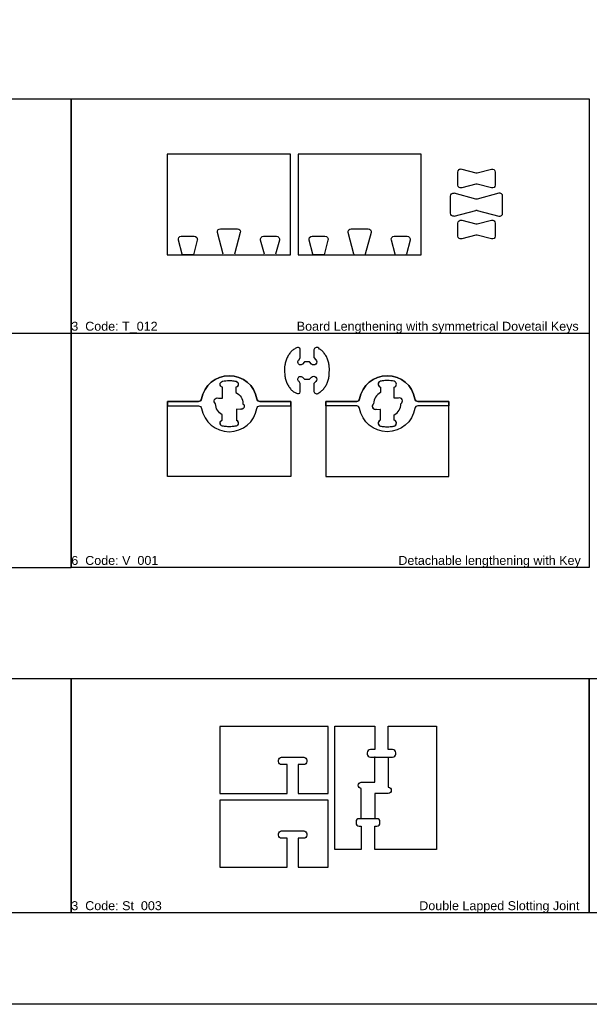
# Model space of a CAD drawing. Header units: millimetres. Extents: x 2699 to 13077, y -123 to 3757.
# Tile 6 of 11: x 9943 to 10705, y 627 to 1945. Entities that reach past the tile are written whole.
import ezdxf

# ---------------------------------------------------------------- set-up
doc = ezdxf.new("R2010")
doc.units = ezdxf.units.MM
doc.layers.add('3mm engrave', color=5, linetype='Continuous')
doc.layers.add('modifed models', color=1, linetype='Continuous')
for name, color, linetype, lineweight in [('cut 18 mm', 7, 'Continuous', 30), ('engrave 9mm', 3, 'Continuous', 25), ('joint 9 mm', 4, 'Continuous', 25), ('text', 9, 'Continuous', 50)]:
    doc.layers.add(name, color=color, linetype=linetype, lineweight=lineweight)
doc.styles.get("Standard").update_dxf_attribs({"font": 'arial.ttf'})

msp = doc.modelspace()

# ---------------------------------------------------------------- linework, layer by layer
for points in [[(6606.1, 3757.2), (13077, 3757.2), (13077, 626.6), (6606.1, 626.6)], [(9318.5, 1838.9), (10011.7, 1838.9), (10011.7, 1524.9), (9318.5, 1524.9)], [(9318.5, 1525.1), (10011.7, 1525.1), (10011.7, 1211.2), (9318.5, 1211.2)], [(10011.7, 1525.3), (10704.9, 1525.3), (10704.9, 1211.4), (10011.7, 1211.4)], [(9318.5, 1063), (10011.7, 1063), (10011.7, 749), (9318.5, 749)], [(10011.7, 1063), (10704.9, 1063), (10704.9, 749), (10011.7, 749)], [(10704.9, 1063), (11398.1, 1063), (11398.1, 749), (10704.9, 749)]]:
    msp.add_lwpolyline(points, close=True)
at = {"layer": '3mm engrave', "linetype": 'Continuous'}
msp.add_lwpolyline([(10399.9, 875.1), (10399.9, 915.7), (10399.9, 915.7, -1), (10399.9, 923.9), (10399.9, 923.9), (10417.9, 923.9), (10417.9, 923.9), (10417.9, 957.6), (10435.9, 957.6), (10435.9, 917.1), (10435.9, 917.1, -1), (10435.9, 908.9), (10435.9, 908.9), (10420.9, 908.9), (10417.9, 908.9), (10417.9, 875.1)], format="xyb", close=True, dxfattribs=at)
at = {"layer": 'cut 18 mm'}
for points in [[(10305.2, 1765), (10305.2, 1765), (10140.2, 1765), (10140.2, 1765), (10140.2, 1630), (10305.2, 1630)], [(10480.2, 1765), (10480.2, 1765), (10315.2, 1765), (10315.2, 1765), (10315.2, 1630), (10480.2, 1630)]]:
    msp.add_lwpolyline(points, close=True, dxfattribs=at)
at = {"layer": 'cut 18 mm', "color": 7, "linetype": 'Continuous'}
for points in [[(10314.3, 1505.8, 0.058272), (10310.3, 1503.9, 0.052883), (10306.6, 1501.1, 0.047411), (10303.4, 1497.3, 0.042737), (10300.8, 1492.8, 0.039216), (10298.8, 1487.8, 0.036909), (10297.6, 1482.3, 0.045803), (10297.2, 1477.9, 0.019961), (10297.6, 1467.8, 0.036909), (10298.8, 1462.3, 0.039216), (10300.8, 1457.2, 0.042737), (10303.4, 1452.8, 0.047411), (10306.6, 1449, 0.052883), (10310.3, 1446.2, 0.067939), (10314.3, 1444.3, 0.619709), (10318.2, 1448.2), (10318.2, 1448.2), (10318.2, 1457.6), (10318.2, 1457.6), (10316.8, 1460.5), (10316.8, 1460.5, -1.136095), (10321.1, 1466.3), (10321.1, 1466.3), (10324, 1463.4), (10324, 1463.4), (10330.4, 1463.4), (10330.4, 1463.4), (10333.3, 1466.3), (10333.3, 1466.3, -0.999999), (10339.1, 1460.5), (10339.1, 1460.5), (10336.2, 1457.6), (10336.2, 1457.6), (10336.2, 1448.2), (10336.2, 1448.2, 0.512856), (10341.7, 1444.3, 0.089953), (10344.2, 1446.2, 0.052883), (10347.9, 1449, 0.047411), (10351.1, 1452.8, 0.042737), (10353.7, 1457.2, 0.039216), (10355.6, 1462.3, 0.036909), (10356.8, 1467.8, 0.019961), (10357.2, 1477.9, 0.045731), (10356.8, 1482.3, 0.036909), (10355.6, 1487.8, 0.039216), (10353.7, 1492.8, 0.042737), (10351, 1497.3, 0.047411), (10347.8, 1501.1, 0.052883), (10344.1, 1503.9, 0.082227), (10341.6, 1505.8, 0.512859), (10336.2, 1501.9), (10336.2, 1501.9), (10336.2, 1492.5), (10336.2, 1492.5), (10339.1, 1489.6), (10339.1, 1489.6, -0.999999), (10333.3, 1483.8), (10333.3, 1483.8), (10330.4, 1486.7), (10330.4, 1486.7), (10324, 1486.7), (10324, 1486.7), (10321.1, 1483.8), (10321.1, 1483.8, -1.136095), (10316.8, 1489.6), (10316.8, 1489.6), (10318.2, 1492.5), (10318.2, 1492.5), (10318.2, 1501.9), (10318.2, 1501.9, 0.619722), (10314.3, 1505.8), (10314.3, 1505.8), (10314.3, 1505.8)], [(10204.9, 1430.8), (10204.9, 1430.8, -0.903709), (10208.6, 1438.3), (10208.6, 1438.3), (10214.1, 1438.3), (10214.1, 1438.3), (10214.1, 1452.8), (10214.1, 1452.8, -0.785406), (10214.1, 1460.8), (10214.1, 1460.8, -0.096572), (10230.7, 1461.1), (10230.7, 1461.1), (10230.7, 1461.1), (10230.7, 1461.1, -0.921594), (10232.1, 1452.8), (10232.1, 1452.8), (10232.1, 1445.8), (10232.1, 1445.8, -0.284079), (10241.4, 1430.8), (10241.4, 1430.8, -0.740121), (10239.1, 1423.3), (10239.1, 1423.3), (10232.7, 1423.2), (10232.7, 1423.2), (10232.7, 1408.6), (10232.7, 1408.6, -0.849479), (10230.7, 1400.5), (10230.7, 1400.5), (10230.7, 1400.5), (10230.7, 1400.5, -0.083855), (10215.6, 1400.5), (10215.6, 1400.5), (10215.6, 1400.5), (10215.6, 1400.5, -0.881532), (10213.8, 1408.8), (10213.8, 1408.8), (10213.8, 1415.8), (10213.8, 1415.8, -0.273876), (10204.9, 1430.8)], [(10453, 1430.8), (10453, 1430.8, 0.903709), (10449.2, 1438.3), (10449.2, 1438.3), (10443.7, 1438.3), (10443.7, 1438.3), (10443.7, 1452.8), (10443.7, 1452.8, 0.785406), (10443.8, 1460.8), (10443.8, 1460.8, 0.096572), (10427.1, 1461.1), (10427.1, 1461.1), (10427.1, 1461.1), (10427.1, 1461.1, 0.921594), (10425.7, 1452.8), (10425.7, 1452.8), (10425.7, 1445.8), (10425.7, 1445.8, 0.284079), (10416.4, 1430.8), (10416.4, 1430.8, 0.740121), (10418.7, 1423.3), (10418.7, 1423.3), (10425.1, 1423.2), (10425.1, 1423.2), (10425.1, 1408.6), (10425.1, 1408.6, 0.849479), (10427.1, 1400.5), (10427.1, 1400.5), (10427.1, 1400.5), (10427.1, 1400.5, 0.083855), (10442.2, 1400.5), (10442.2, 1400.5), (10442.2, 1400.5), (10442.2, 1400.5, 0.881532), (10444, 1408.8), (10444, 1408.8), (10444, 1415.8), (10444, 1415.8, 0.273876), (10453, 1430.8)], [(10417.9, 998.9), (10417.9, 967.6), (10412, 967.6), (10412, 967.6, 0.414214), (10407.9, 963.5), (10407.9, 963.5), (10407.9, 961.7), (10407.9, 961.7, 0.414214), (10412, 957.6), (10412, 957.6), (10441.8, 957.6, 0.417667), (10445.9, 961.7), (10445.9, 961.7), (10445.9, 963.5, 0.441999), (10441.8, 967.6), (10441.8, 967.6), (10435.9, 967.6), (10435.9, 998.9), (10500.5, 998.9), (10500.5, 833.9), (10417.9, 833.9), (10417.9, 865.1), (10420.8, 865.1), (10420.8, 865.1, 0.414214), (10424.9, 869.2), (10424.9, 869.2), (10424.9, 871), (10424.9, 871, 0.414214), (10420.8, 875.1), (10420.8, 875.1), (10397, 875.1, 0.414214), (10392.9, 871), (10392.9, 871), (10392.9, 869.2), (10392.9, 869.2, 0.414214), (10397, 865.1), (10397, 865.1), (10399.9, 865.1), (10399.9, 833.9), (10364.4, 833.9), (10364.4, 998.9), (10364.4, 998.9), (10417.9, 998.9)]]:
    msp.add_lwpolyline(points, format="xyb", dxfattribs=at)
for points in [[(10305.6, 1427.8), (10305.6, 1333.3), (10140.6, 1333.3), (10140.6, 1427.8), (10140.6, 1433.8), (10175.6, 1433.8), (10182.1, 1433.8, 0.364826), (10186.2, 1437.2), (10186.2, 1437.2, -0.841676), (10260.1, 1437.2), (10260.1, 1437.2, 0.364826), (10264.1, 1433.8), (10264.1, 1433.8), (10305.6, 1433.8)], [(10352.2, 1427.8), (10352.2, 1333.3), (10517.2, 1333.3), (10517.2, 1427.8), (10517.2, 1433.8), (10482.2, 1433.8), (10475.7, 1433.8, -0.364826), (10471.6, 1437.2), (10471.6, 1437.2, 0.841676), (10397.7, 1437.2), (10397.7, 1437.2, -0.364826), (10393.7, 1433.8), (10393.7, 1433.8), (10352.2, 1433.8)], [(10300.5, 947.5), (10299, 947.5), (10293.1, 947.5), (10293.1, 947.5, -0.414214), (10289, 951.6), (10289, 951.6), (10289, 953.4), (10289, 953.4, -0.414214), (10293.1, 957.5), (10293.1, 957.5), (10322.9, 957.5), (10322.9, 957.5, -0.414214), (10327, 953.4), (10327, 953.4), (10327, 951.6), (10327, 951.6, -0.414214), (10322.9, 947.5), (10322.9, 947.5), (10317, 947.5), (10315.5, 947.5), (10315.5, 908.7), (10355.5, 908.7), (10355.5, 908.7), (10355.5, 998.7), (10355.5, 998.7), (10210.5, 998.7), (10210.5, 998.7), (10210.5, 908.7), (10210.5, 908.7), (10300.5, 908.7)], [(10300.5, 848.9), (10299, 848.9), (10293.1, 848.9), (10293.1, 848.9, -0.414214), (10289, 853), (10289, 853), (10289, 854.8), (10289, 854.8, -0.414214), (10293.1, 858.9), (10293.1, 858.9), (10322.9, 858.9), (10322.9, 858.9, -0.414214), (10327, 854.8), (10327, 854.8), (10327, 853), (10327, 853, -0.414214), (10322.9, 848.9), (10322.9, 848.9), (10317, 848.9), (10315.5, 848.9), (10315.5, 810.1), (10355.5, 810.1), (10355.5, 810.1), (10355.5, 900.1), (10355.5, 900.1), (10210.5, 900.1), (10210.5, 900.1), (10210.5, 810.1), (10210.5, 810.1), (10300.5, 810.1)]]:
    msp.add_lwpolyline(points, format="xyb", close=True, dxfattribs=at)
msp.add_point((10417.9, 957.6), dxfattribs=at)
at = {"layer": 'engrave 9mm', "linetype": 'Continuous'}
for points in [[(10215.1, 1631), (10207.4, 1659.8), (10207.4, 1659.8, -0.493145), (10211.3, 1665), (10211.3, 1665), (10234, 1665), (10234, 1665, -0.493145), (10237.9, 1659.8), (10237.9, 1659.8), (10230.2, 1631)], [(10390.1, 1631), (10382.4, 1659.8), (10382.4, 1659.8, -0.493145), (10386.3, 1665), (10386.3, 1665), (10409, 1665), (10409, 1665, -0.493145), (10412.9, 1659.8), (10412.9, 1659.8), (10405.2, 1631)], [(10155.1, 1649.8, -0.493145), (10159, 1655), (10159, 1655), (10176.3, 1655), (10176.3, 1655, -0.493145), (10180.3, 1649.8), (10180.3, 1649.8), (10175.1, 1630), (10160.2, 1630, 0.065543), (10160.1, 1631), (10160.1, 1631), (10155.1, 1649.8)], [(10270.1, 1631), (10265.1, 1649.8), (10265.1, 1649.8, -0.493145), (10269, 1655), (10269, 1655), (10286.3, 1655), (10286.3, 1655, -0.493145), (10290.3, 1649.8), (10290.3, 1649.8), (10285.2, 1631)], [(10330.1, 1649.8, -0.493145), (10334, 1655), (10334, 1655), (10351.3, 1655), (10351.3, 1655, -0.493145), (10355.3, 1649.8), (10355.3, 1649.8), (10350.1, 1630), (10335.2, 1630, 0.065543), (10335.1, 1631), (10335.1, 1631), (10330.1, 1649.8)], [(10445.1, 1631), (10440.1, 1649.8), (10440.1, 1649.8, -0.493145), (10444, 1655), (10444, 1655), (10461.3, 1655), (10461.3, 1655, -0.493145), (10465.3, 1649.8), (10465.3, 1649.8), (10460.2, 1631)], [(10140.6, 1427.8), (10175.6, 1427.8), (10182.1, 1427.8, -0.364826), (10186.2, 1424.4), (10186.2, 1424.4, 0.841676), (10260.1, 1424.4), (10260.1, 1424.4, -0.364826), (10264.1, 1427.8), (10305.6, 1427.8), (10305.6, 1433.8), (10264.1, 1433.8), (10264.1, 1433.8, -0.364826), (10260.1, 1437.2), (10260.1, 1437.2, 0.841676), (10186.2, 1437.2), (10186.2, 1437.2, -0.364826), (10182.1, 1433.8), (10175.6, 1433.8), (10140.6, 1433.8), (10140.6, 1427.8)], [(10517.2, 1427.8), (10482.2, 1427.8), (10475.7, 1427.8, 0.364826), (10471.6, 1424.4), (10471.6, 1424.4, -0.841676), (10397.7, 1424.4), (10397.7, 1424.4, 0.364826), (10393.7, 1427.8), (10352.2, 1427.8), (10352.2, 1433.8), (10393.7, 1433.8), (10393.7, 1433.8, 0.364826), (10397.7, 1437.2), (10397.7, 1437.2, -0.841676), (10471.6, 1437.2), (10471.6, 1437.2, 0.364826), (10475.7, 1433.8), (10482.2, 1433.8), (10517.2, 1433.8), (10517.2, 1427.8)], [(10232.1, 1460.8, -0.791592), (10232.1, 1452.8), (10232.1, 1452.8), (10232.1, 1445.8), (10232.1, 1445.8, -0.284078), (10241.4, 1430.8), (10241.4, 1430.8, -0.857494), (10237.6, 1423.3), (10237.6, 1423.3), (10232.4, 1423.2), (10232.7, 1423.2), (10232.7, 1408.6), (10232.5, 1408.7, -0.749157), (10232.1, 1400.8), (10232.1, 1400.8), (10232.1, 1400.8), (10232.1, 1400.8, -0.102588), (10214.1, 1400.8), (10214.1, 1400.8), (10214.1, 1400.8), (10214.1, 1400.8, -0.753168), (10213.8, 1408.8), (10213.8, 1408.8), (10213.8, 1415.8), (10213.8, 1415.8, -0.27388), (10204.9, 1430.8), (10204.9, 1430.8, -0.904021), (10208.6, 1438.3), (10208.6, 1438.3), (10214.1, 1438.3), (10214.1, 1438.3), (10214.1, 1452.8), (10214.1, 1452.8, -0.785406), (10214.1, 1460.8), (10214.1, 1460.8, -0.103095), (10232.1, 1460.8), (10232.1, 1460.8), (10232.1, 1460.8)], [(10425.7, 1460.8, 0.791592), (10425.7, 1452.8), (10425.7, 1452.8), (10425.7, 1445.8), (10425.7, 1445.8, 0.284078), (10416.4, 1430.8), (10416.4, 1430.8, 0.857494), (10420.2, 1423.3), (10420.2, 1423.3), (10425.4, 1423.2), (10425.1, 1423.2), (10425.1, 1408.6), (10425.3, 1408.7, 0.749157), (10425.7, 1400.8), (10425.7, 1400.8), (10425.7, 1400.8), (10425.7, 1400.8, 0.102588), (10443.7, 1400.8), (10443.7, 1400.8), (10443.7, 1400.8), (10443.7, 1400.8, 0.753168), (10444, 1408.8), (10444, 1408.8), (10444, 1415.8), (10444, 1415.8, 0.27388), (10453, 1430.8), (10453, 1430.8, 0.904021), (10449.2, 1438.3), (10449.2, 1438.3), (10443.7, 1438.3), (10443.7, 1438.3), (10443.7, 1452.8), (10443.7, 1452.8, 0.785406), (10443.8, 1460.8), (10443.8, 1460.8, 0.103095), (10425.7, 1460.8), (10425.7, 1460.8), (10425.7, 1460.8)]]:
    msp.add_lwpolyline(points, format="xyb", dxfattribs=at)
at = {"layer": 'engrave 9mm'}
for points in [[(10390.1, 1631, -0.065543), (10390.2, 1630), (10405.1, 1630)], [(10445.2, 1630), (10460.1, 1630, -0.065544), (10460.2, 1631)]]:
    msp.add_lwpolyline(points, format="xyb", dxfattribs=at)
at = {"layer": 'engrave 9mm', "linetype": 'Continuous'}
for centre, start, end in [((10409.2, 1630), 165.0001, 180), ((10441.1, 1630), 0, 14.9999)]:
    msp.add_arc(centre, 4.1, start, end, dxfattribs=at)
at = {"layer": 'joint 9 mm', "linetype": 'Continuous'}
for p, q in [((10524.3, 1681.9), (10524.3, 1681.9)), ((10584, 1681.9), (10584, 1681.9))]:
    msp.add_line(p, q, dxfattribs=at)
at = {"layer": 'joint 9 mm'}
for points in [[(10534.3, 1744.9), (10553.1, 1739.8), (10553.1, 1739.8, 0.065543), (10554.1, 1739.7, 0.065543), (10555.2, 1739.8), (10555.2, 1739.8), (10574, 1744.9), (10574, 1744.9, -0.493145), (10579.1, 1740.9), (10579.1, 1740.9), (10579.1, 1723.6), (10579.1, 1723.6, -0.493145), (10574, 1719.7), (10574, 1719.7), (10555.2, 1724.7), (10555.2, 1724.7, 0.065543), (10554.1, 1724.8, 0.069542), (10553.1, 1724.7), (10553.1, 1724.7), (10534.3, 1719.7), (10534.3, 1719.7, -0.493145), (10529.1, 1723.6), (10529.1, 1723.6), (10529.1, 1740.9), (10529.1, 1740.9, -0.493145)], [(10534.3, 1676.5), (10553.1, 1671.5), (10553.1, 1671.5, 0.065543), (10554.1, 1671.4, 0.065543), (10555.2, 1671.5), (10555.2, 1671.5), (10574, 1676.5), (10574, 1676.5, -0.493145), (10579.1, 1672.6), (10579.1, 1672.6), (10579.1, 1655.3), (10579.1, 1655.3, -0.493145), (10574, 1651.4), (10574, 1651.4), (10555.2, 1656.4), (10555.2, 1656.4, 0.065543), (10554.1, 1656.5, 0.069542), (10553.1, 1656.4), (10553.1, 1656.4), (10534.3, 1651.4), (10534.3, 1651.4, -0.493145), (10529.1, 1655.3), (10529.1, 1655.3), (10529.1, 1672.6), (10529.1, 1672.6, -0.493145)]]:
    msp.add_lwpolyline(points, format="xyb", close=True, dxfattribs=at)
at = {"layer": 'joint 9 mm', "linetype": 'Continuous'}
for points in [[(10524.3, 1681.9, -0.493145), (10519.1, 1685.9), (10519.1, 1685.9), (10519.1, 1708.5), (10519.1, 1708.5, -0.493145), (10524.3, 1712.5), (10524.3, 1712.5)], [(10584, 1681.9, 0.493145), (10589.1, 1685.9), (10589.1, 1685.9), (10589.1, 1708.5), (10589.1, 1708.5, 0.493145), (10584, 1712.5), (10584, 1712.5), (10555.2, 1704.8), (10555.2, 1704.8, -0.065543), (10554.1, 1704.6, -0.065543), (10553.1, 1704.8), (10553.1, 1704.8), (10524.3, 1712.5)], [(10524.3, 1681.9), (10553.1, 1689.6), (10553.1, 1689.6, -0.065543), (10554.1, 1689.8, -0.065543), (10555.2, 1689.6), (10555.2, 1689.6), (10584, 1681.9)]]:
    msp.add_lwpolyline(points, format="xyb", dxfattribs=at)
at = {"layer": 'modifed models'}
msp.add_lwpolyline([(10011.7, 1838.9), (10704.9, 1838.9), (10704.9, 1524.9), (10011.7, 1524.9)], close=True, dxfattribs=at)

# ---------------------------------------------------------------- texts
at = {"layer": 'text', "char_height": 12, "attachment_point": 1}
for s, insert in [('3  Code: T_012                                        Board Lengthening with symmetrical Dovetail Keys ', (10011.7, 1540.5)), ('6  Code: V_001                                                                     Detachable lengthening with Key', (10011.7, 1226.9)), ('3  Code: St_003                                                                          Double Lapped Slotting Joint', (10011.7, 764.6))]:
    msp.add_mtext_dynamic_manual_height_columns(s, width=693.228, gutter_width=12.5, heights=[0], dxfattribs=dict(at, insert=insert))

doc.saveas('drawing.dxf')
